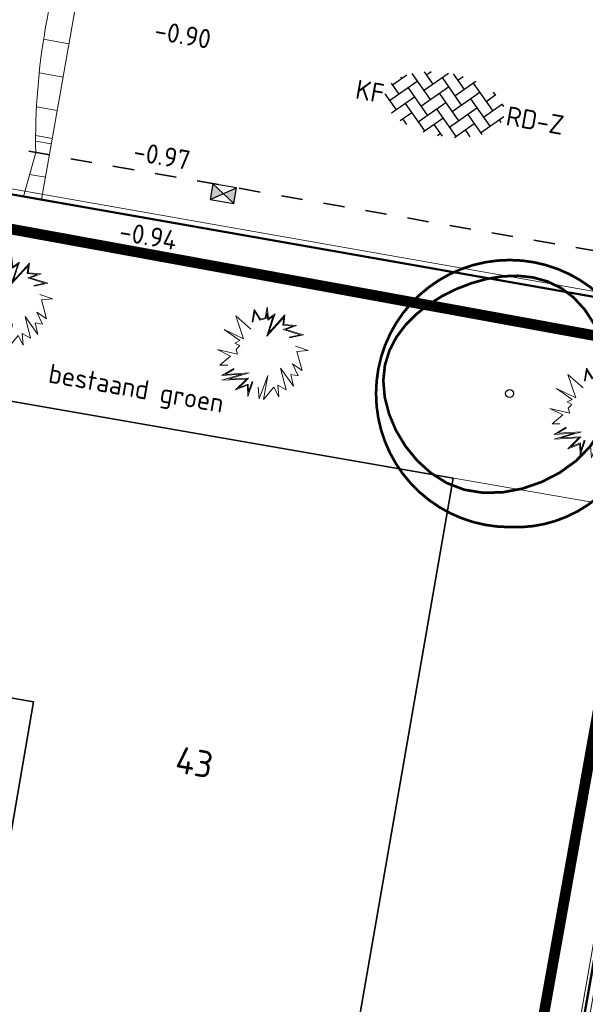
# Model space of a CAD drawing. Header units: metres. Extents: x 2514 to 227642, y 1683 to 852646.
# Tile 163 of 256: x 113805 to 113816, y 426298 to 426316. Entities that reach past the tile are written whole.
import ezdxf
from ezdxf.enums import TextEntityAlignment as Align
from ezdxf.lldxf.tags import DXFTag

# ---------------------------------------------------------------- set-up
doc = ezdxf.new("R2010")
doc.units = ezdxf.units.M
doc.linetypes.add('XX-CENTER', pattern=[8, 5, -1, 1, -1])
doc.linetypes.add('ZZ-HIDDEN-SO', pattern=[4, 2, -2])
for name, color, linetype, lineweight in [('B-WE-GR-BEPLANTING-T18-200', 252, 'Continuous', 18), ('B-WE-GR-BOOM-S', 252, 'Continuous', 25), ('B-WE-GR-HEESTER-S', 252, 'Continuous', 18), ('B-WE-KG-GRENS_PERCEEL-GV', 252, 'KG-PERCEEL', 18), ('B-WE-OG-BEBOUWING-GV', 4, 'Continuous', 35), ('B-WE-OG-BEBOUWING_HUISNUMMER-T25-200', 7, 'Continuous', 25), ('N-WE-KG-WERKGRENS-G', 7, 'XX-CENTER', 35), ('N-WE-RI-HWA_KOLK-S', 150, 'Continuous', 25), ('N-WE-VH-KANTOPSLUITING_ACHTERKANTBAND-G', 1, 'Continuous', 50), ('N-WE-VH-KANTOPSLUITING_OPSLUITBAND_100X200-G', 1, 'Continuous', 18), ('N-WE-VH-MATERIAALGRENS-G', 7, 'ZZ-HIDDEN-SO', 35), ('N-WE-VH-NAP-T18', 1, 'Continuous', 18), ('N-WE-VH-VERHARDING_BETONSTRAATSTEEN-S', 1, 'Continuous', 25), ('N-WE-VH-VERKANTING-G', 252, 'Continuous', 5)]:
    doc.layers.add(name, color=color, linetype=linetype, lineweight=lineweight)
doc.styles.add('ISO', font='NLCS-ISO.ttf')
doc.styles.add('NLCS-ISO', font='NLCS-ISO.ttf', dxfattribs={"height": 1.8})
doc.styles.add('NLCS-ISO-M200-T18', font='NLCS-ISO.ttf', dxfattribs={"height": 0.36})
doc.styles.add('NLCS-ISO-M200-T25', font='NLCS-ISO.ttf', dxfattribs={"height": 0.5})
doc.styles.get("Standard").update_dxf_attribs({"font": 'romans'})
tags = doc.linetypes.add('KG-PERCEEL', pattern='A,5.5,-2,["P",Standard,S=1.8,R=0,X=-0.5,Y=-0.9],-2,5.5,-2,[5,NLCS.SHX,S=0.75,R=0,X=0,Y=0],-2', length=19).pattern_tags.tags
tags[6] = DXFTag(74, 10)

# ---------------------------------------------------------------- blocks, each defined once
blk = doc.blocks.new('SVH-BSS_KEIFORMAAT_KEPER-SO')
at = {"ltscale": 0.1}
for p, q in [((-5.197, 0.742), (-4.026, 1.914)), ((-3.597, 2.112), (-1.485, 0)), ((-2.477, 2.477), (-1.485, 1.485)), ((-2.227, 0.742), (-0.213, 2.757)), ((-2.227, 2.227), (-1.846, 2.609)), ((-0.742, 2.227), (1.485, 0)), ((0.216, 2.754), (1.485, 1.485)), ((0.742, 2.227), (1.197, 2.682)), ((0.742, 0.742), (2.446, 2.446)), ((2.227, 2.227), (4.455, 0)), ((-5.197, -0.742), (-2.97, 1.485)), ((-4.565, 1.595), (-4.455, 1.485)), ((-2.227, -0.742), (0, 1.485)), ((0.742, -0.742), (2.97, 1.485)), ((3.712, 0.742), (4.502, 1.532)), ((4.221, 1.719), (4.455, 1.485)), ((-5.336, 0.881), (-4.455, 0)), ((-4.812, -1.842), (-2.97, 0)), ((-3.712, 0.742), (-1.485, -1.485)), ((-2.227, -2.227), (0, 0)), ((-0.742, 0.742), (1.485, -1.485)), ((0.742, -2.227), (2.97, 0)), ((2.227, 0.742), (4.455, -1.485)), ((3.712, -0.742), (5.247, 0.792)), ((5.197, 0.742), (5.392, 0.548)), ((-5.735, -0.205), (-4.455, -1.485)), ((-3.712, -0.742), (-1.485, -2.97)), ((-0.742, -0.742), (1.485, -2.97)), ((2.227, -0.742), (3.844, -2.359)), ((3.712, -2.227), (5.574, -0.365)), ((5.197, -0.742), (5.405, -0.951)), ((-3.894, -2.409), (-2.97, -1.485)), ((-1.594, -3.079), (0, -1.485)), ((1.365, -3.09), (2.97, -1.485)), ((-3.712, -2.227), (-3.271, -2.669)), ((-0.742, -2.227), (0.214, -3.184)), ((2.227, -2.227), (2.781, -2.781)), ((-0.217, -3.187), (0, -2.97))]:
    blk.add_line(p, q, dxfattribs=at)
at = {"style": 'NLCS-ISO'}
blk.add_attdef('FORMAAT', text='', height=1.8, dxfattribs=at).set_placement((-5.835, -0.215), align=Align.MIDDLE_RIGHT)
blk.add_attdef('KLEUR', text='', height=1.8, dxfattribs=at).set_placement((5.825, -0.215), align=Align.MIDDLE_LEFT)
at = {"style": 'NLCS-ISO', "flags": 1}
blk.add_attdef('FUNCTIE', text='', height=1.8, dxfattribs=at).set_placement((0.116, -3.585), align=Align.MIDDLE_CENTER)
blk = doc.blocks.new('N-SRI-KOLK_STRAAT_450X300-SO')
h = blk.add_hatch(color=256)
h.dxf.hatch_style = 1
h.paths.add_polyline_path([(0, 0.75), (-1.125, 1.5), (-1.125, 0)])
h.paths.add_polyline_path([(1.125, 1.5), (0, 0.75), (1.125, 0)])
for p, q in [((-1.125, 0), (1.125, 1.5)), ((1.125, 0), (-1.125, 1.5))]:
    blk.add_line(p, q)
at = {"flags": 128}
blk.add_lwpolyline([(-1.125, 0), (1.125, 0), (1.125, 1.5), (-1.125, 1.5)], close=True, dxfattribs=at)
blk = doc.blocks.new('SGR-BOOM_03')
at = {"const_width": 0.1, "flags": 128}
blk.add_lwpolyline([(-5, 0, -0.414214), (0, 5, -0.414214), (5, 0, -0.443396), (0, -5, -0.414214)], format="xyb", close=True, dxfattribs=at)
at = {"const_width": 0.1}
blk.add_lwpolyline([(2.39, 3.603), (2.811, 3.145), (3.171, 2.595), (3.459, 1.977), (3.662, 1.31), (3.77, 0.617), (3.768, -0.082), (3.647, -0.765), (3.393, -1.411), (3, -2), (2.489, -2.519), (1.882, -2.959), (1.206, -3.309), (0.485, -3.559), (-0.255, -3.698), (-0.991, -3.716), (-1.696, -3.602), (-2.348, -3.352), (-2.938, -2.982), (-3.457, -2.515), (-3.898, -1.974), (-4.254, -1.381), (-4.516, -0.758), (-4.676, -0.129), (-4.729, 0.485), (-4.668, 1.063), (-4.502, 1.602), (-4.245, 2.1), (-3.906, 2.555), (-3.499, 2.966), (-3.035, 3.331), (-2.526, 3.648), (-1.984, 3.917), (-1.42, 4.135), (-0.844, 4.295), (-0.264, 4.389), (0.311, 4.41), (0.873, 4.349), (1.413, 4.2), (1.921, 3.953)], close=True, dxfattribs=at)
blk.add_circle((0, 0), 0.15)
blk = doc.blocks.new('SGR-HEESTER_06')
at = {"flags": 128}
for points in [[(-0.247, 0.534), (-0.247, 0.776), (-0.104, 0.615), (-0.104, 0.615), (-0.018, 0.652), (-0.018, 0.857), (0.045, 0.652), (0.15, 0.758), (0.131, 0.652), (0.094, 0.391), (0.336, 0.77), (0.343, 0.59), (0.585, 0.609), (0.398, 0.503), (0.74, 0.46), (0.492, 0.36)], [(-0.232, 0.534), (-0.232, 0.736), (-0.109, 0.596), (-0.002, 0.642), (-0.002, 0.753), (0.037, 0.623), (0.127, 0.712), (0.116, 0.654), (0.069, 0.324), (0.323, 0.72), (0.328, 0.573), (0.517, 0.588), (0.351, 0.494), (0.679, 0.452), (0.486, 0.375)], [(-0.247, 0.404), (-0.57, 0.602), (-0.353, 0.199), (-0.738, 0.311), (-0.415, 0.156), (-0.502, 0.094), (-0.402, 0.063), (-0.458, -0.018), (-0.415, -0.105), (-0.8, -0.08), (-0.539, -0.161), (-0.707, -0.359), (-0.564, -0.335)], [(0.628, 0.224), (0.876, 0.187), (0.672, 0.131), (0.827, -0.204), (0.628, -0.111), (0.771, -0.316), (0.628, -0.31), (0.715, -0.521), (0.423, -0.229), (0.591, -0.608), (0.423, -0.552), (0.479, -0.763), (0.355, -0.601), (0.206, -0.856), (0.212, -0.403), (0.125, -0.862), (0.069, -0.645)], [(-0.049, -0.564), (-0.092, -0.85), (-0.136, -0.645), (-0.34, -0.769), (-0.173, -0.533), (-0.626, -0.632), (-0.272, -0.459), (-0.638, -0.546), (-0.44, -0.378)], [(-0.064, -0.562), (-0.095, -0.764), (-0.125, -0.621), (-0.285, -0.718), (-0.137, -0.51), (-0.506, -0.59), (-0.143, -0.412), (-0.579, -0.516), (-0.43, -0.39)]]:
    blk.add_lwpolyline(points, dxfattribs=at)

msp = doc.modelspace()

# ---------------------------------------------------------------- hatches: boundary and pattern name
at = {"layer": 'N-WE-VH-VERKANTING-G', "ltscale": 0.2}
h = msp.add_hatch(dxfattribs=at)
h.set_pattern_fill('ANSI31', color=256, angle=45)
h.set_pattern_definition([(170.05, (113662.6248, 426390.9574), (-0.5486, -3.127245), [])])
edge = h.paths.add_edge_path()
edge.add_arc((113818.167, 426314.167), 12.482, 159.1995, 180.9029)
edge.add_line((113805.686, 426313.97), (113805.455, 426313.148))
edge.add_line((113805.455, 426313.148), (113805.793, 426313.088))
edge.add_line((113805.793, 426313.088), (113806.903, 426319.391))
edge.add_line((113806.903, 426319.391), (113806.565, 426319.451))
edge.add_line((113806.565, 426319.451), (113806.501, 426318.599))
h = msp.add_hatch(dxfattribs=at)
h.set_pattern_fill('ANSI31', color=256, scale=0.2, angle=45)
h.set_pattern_definition([(170.043, (113852.9138, 426287.8386), (-0.1097966, -0.6254356), [])])
edge = h.paths.add_edge_path()
edge.add_arc((113818.167, 426314.167), 12.482, 159.1995, 180.9029)
edge.add_line((113805.686, 426313.97), (113805.455, 426313.148))
edge.add_line((113805.455, 426313.148), (113805.793, 426313.088))
edge.add_line((113805.793, 426313.088), (113806.903, 426319.391))
edge.add_line((113806.903, 426319.391), (113806.565, 426319.451))
edge.add_line((113806.565, 426319.451), (113806.501, 426318.599))

# ---------------------------------------------------------------- linework, layer by layer
at = {"layer": 'B-WE-KG-GRENS_PERCEEL-GV', "ltscale": 0.2}
msp.add_lwpolyline([(113815.415, 426295.108), (113817.533, 426307.173), (113795.466, 426311.015), (113793.414, 426299.23), (113803.655, 426297.447), (113803.609, 426297.181)], close=True, dxfattribs=at)
at = {"layer": 'B-WE-OG-BEBOUWING-GV'}
msp.add_lwpolyline([(113813.499, 426307.875), (113795.466, 426311.015), (113794.527, 426305.622), (113805.647, 426303.685), (113805.014, 426300.048), (113804.06, 426300.214), (113803.58, 426297.46), (113803.655, 426297.447), (113803.609, 426297.181), (113811.404, 426295.812)], close=True, dxfattribs=at)
at = {"layer": 'N-WE-KG-WERKGRENS-G', "ltscale": 0.5, "const_width": 0.2, "flags": 128}
msp.add_lwpolyline([(113796.56, 426314.119), (113817.428, 426310.308), (113808.544, 426260.62), (113786.07, 426264.638), (113790.136, 426286.8), (113791.915, 426286.474)], close=True, dxfattribs=at)
at = {"layer": 'N-WE-VH-KANTOPSLUITING_ACHTERKANTBAND-G', "ltscale": 0.2}
msp.add_lwpolyline([(113786.457, 426271.04), (113789.384, 426287.737), (113791.325, 426287.397), (113796.128, 426314.79), (113818.263, 426310.893), (113809.213, 426259.604)], dxfattribs=at)
at = {"layer": 'N-WE-VH-KANTOPSLUITING_OPSLUITBAND_100X200-G', "ltscale": 0.2}
msp.add_lwpolyline([(113786.359, 426271.057), (113789.303, 426287.853), (113791.244, 426287.513), (113796.047, 426314.906), (113818.379, 426310.974), (113809.294, 426259.489)], dxfattribs=at)
at = {"layer": 'N-WE-VH-MATERIAALGRENS-G', "ltscale": 0.2}
msp.add_line((113818.557, 426311.704), (113777.773, 426318.885), dxfattribs=at)
at = {"layer": 'N-WE-VH-VERKANTING-G', "ltscale": 0.2, "flags": 128}
msp.add_lwpolyline([(113806.498, 426318.6, 0.094983), (113805.686, 426313.97), (113805.455, 426313.148), (113805.793, 426313.088), (113806.903, 426319.391), (113806.565, 426319.451), (113806.501, 426318.599)], format="xyb", dxfattribs=at)

# ---------------------------------------------------------------- block references
at = {"layer": 'B-WE-GR-BOOM-S', "xscale": 0.4999999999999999, "yscale": 0.4999999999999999, "zscale": 0.4999999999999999, "rotation": 359.9385337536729}
msp.add_blockref('SGR-BOOM_03', (113814.557, 426309.457), dxfattribs=at)
at = {"layer": 'B-WE-GR-HEESTER-S', "ltscale": 0.2, "rotation": 350.405430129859}
for p in [(113805.107, 426311.194), (113809.892, 426310.226), (113816.111, 426309.125)]:
    msp.add_blockref('SGR-HEESTER_06', p, dxfattribs=at)
at = {"layer": 'N-WE-RI-HWA_KOLK-S', "ltscale": 0.2, "xscale": 0.2, "yscale": 0.2, "zscale": 0.2, "rotation": 350.0135621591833}
msp.add_blockref('N-SRI-KOLK_STRAAT_450X300-SO', (113809.171, 426313.052), dxfattribs=at)
at = {"layer": 'N-WE-VH-VERHARDING_BETONSTRAATSTEEN-S', "xscale": 0.2, "yscale": 0.2, "zscale": 0.2, "rotation": 350.0135621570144}
msp.add_blockref('SVH-BSS_KEIFORMAAT_KEPER-SO', (113813.361, 426314.908), dxfattribs=at).add_auto_attribs({'FORMAAT': 'KF', 'KLEUR': 'RD-Z'})

# ---------------------------------------------------------------- texts
at = {"layer": 'B-WE-GR-BEPLANTING-T18-200', "ltscale": 0.2, "style": 'NLCS-ISO-M200-T18'}
msp.add_text('bestaand groen', height=0.36, rotation=350.05, dxfattribs=at).set_placement((113805.904, 426309.667))
at = {"layer": 'B-WE-OG-BEBOUWING_HUISNUMMER-T25-200', "style": 'NLCS-ISO-M200-T25'}
msp.add_text('43', height=0.5, rotation=350, dxfattribs=at).set_placement((113808.657, 426302.555), align=Align.MIDDLE)
at = {"layer": 'N-WE-VH-NAP-T18', "style": 'ISO'}
for s, p in [('-0.90', (113807.888, 426316.089)), ('-0.97', (113807.492, 426313.825)), ('-0.94', (113807.229, 426312.326))]:
    msp.add_text(s, height=0.36, rotation=350.05, dxfattribs=at).set_placement(p)

doc.saveas('drawing.dxf')
